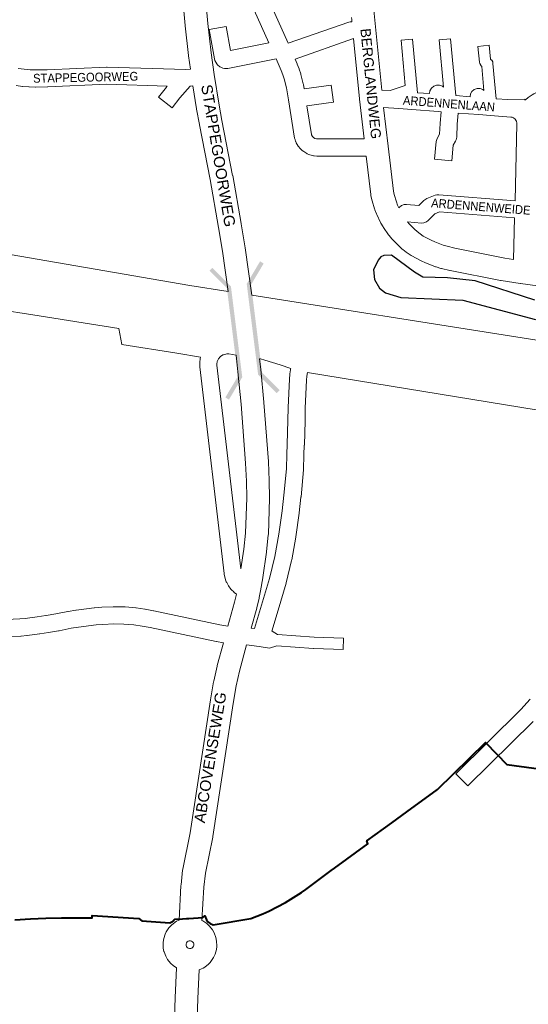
# Model space of a CAD drawing. Header units: metres. Extents: x 123817 to 142006, y 393105 to 406084.
# Tile 59 of 138: x 133728 to 134172, y 393563 to 394423. Entities that reach past the tile are written whole.
import ezdxf
from ezdxf.enums import TextEntityAlignment as Align

# ---------------------------------------------------------------- set-up
doc = ezdxf.new("R2010")
doc.units = ezdxf.units.M
doc.header["$MEASUREMENT"] = 0
doc.styles.add('Style-Arial', font='arial.ttf')

# ---------------------------------------------------------------- blocks, each defined once
blk = doc.blocks.new('gg0-viaduct_75')
at = {"linetype": 'Continuous', "lineweight": 0}
blk.add_hatch(color=7, dxfattribs=at).paths.add_polyline_path([(-55.76, -16.89), (-58, -14), (-40, 0), (40, 0), (58, -14), (55.76, -16.89), (38.75, -3.66), (-38.75, -3.66)])
blk = doc.blocks.new('gg0-viaduct_76')
at = {"linetype": 'Continuous', "lineweight": 0}
blk.add_hatch(color=7, dxfattribs=at).paths.add_polyline_path([(-55.76, -16.89), (-58, -14), (-40, 0), (40, 0), (58, -14), (55.76, -16.89), (38.75, -3.66), (-38.75, -3.66)])

msp = doc.modelspace()

# ---------------------------------------------------------------- linework, layer by layer
at = {"color": 9, "linetype": 'Continuous', "lineweight": 0, "flags": 128}
for points in [[(133885.35, 394505.05), (133899.59, 394505.81), (133900.27, 394505.81), (133903.13, 394505.7), (133904.14, 394505.59), (133904.23, 394505.58), (133905.97, 394505.25), (133907.2, 394504.91), (133910.5, 394503.67), (133911.63, 394503.14), (133912.01, 394502.91), (133914.95, 394500.96), (133915.95, 394500.17), (133917.24, 394498.97), (133917.82, 394498.35), (133918.97, 394497), (133918.99, 394496.97), (133919.7, 394495.97), (133921.5, 394492.93), (133921.89, 394492.18), (133962.31, 394401.92), (134015.4, 394420.52), (134016.58, 394420.83), (134018.13, 394420.83)], [(134030.51, 394303.48), (133988.03, 394303.39), (133987.37, 394303.42), (133985.07, 394303.62), (133984.42, 394303.7), (133983.51, 394303.92), (133980.43, 394304.87), (133978.89, 394305.54), (133978.74, 394305.63), (133975.99, 394307.31), (133974.54, 394308.46), (133972.29, 394310.76), (133971.9, 394311.19), (133971.16, 394312.24), (133969.54, 394315.02), (133968.98, 394316.22), (133968.96, 394316.28), (133968.42, 394317.8), (133968.08, 394319.12), (133962.72, 394352.48), (133962.72, 394352.48), (133962.72, 394352.48), (133961.01, 394363.17), (133959.05, 394370.88), (133957.85, 394374.52), (133956.45, 394378.17), (133951.91, 394388.43), (133909.6, 394379.97), (133909.43, 394379.94), (133906.83, 394379.94), (133905.37, 394380.35), (133903.66, 394381.03), (133902.68, 394381.51), (133900.68, 394383.18), (133900.13, 394383.93), (133899.13, 394385.47), (133898.39, 394386.97), (133898.05, 394388.24), (133893.51, 394413.96), (133908.28, 394416.57), (133911.95, 394395.74), (133945.63, 394402.47), (133908.37, 394485.66)], [(134019.58, 394406.09), (133968.43, 394388.17), (133970.25, 394384.07), (133970.4, 394383.71), (133971.92, 394379.72), (133971.97, 394379.61), (133972.04, 394379.39), (133973.38, 394375.33), (133973.53, 394374.82), (133975.63, 394366.53), (133975.76, 394365.88), (133976.37, 394362.11), (133999.9, 394365.38), (134001.97, 394350.53), (133978.75, 394347.3), (133982.78, 394322.17), (133982.86, 394321.96), (133983.66, 394320.59), (133984.6, 394319.63), (133985.75, 394318.93), (133987.16, 394318.49), (133988.33, 394318.39), (134028.76, 394318.48)], [(133726.78, 394379.85), (133731.89, 394379.27), (133737.08, 394378.87), (133742.22, 394378.67), (133751.89, 394378.78), (133803.81, 394381.18), (133804.39, 394381.18), (133872.94, 394378.99), (133877.03, 394379.49)], [(133879.22, 394364.65), (133876.94, 394364.37), (133867.73, 394354.26), (133861.09, 394345.72), (133849.25, 394354.92), (133856.06, 394363.7), (133856.24, 394363.92), (133856.44, 394364.15), (133856.76, 394364.5), (133804.2, 394366.18), (133752.45, 394363.79), (133752.2, 394363.79), (133742.21, 394363.67), (133741.83, 394363.67), (133736.35, 394363.89), (133736.08, 394363.9), (133730.62, 394364.32), (133730.34, 394364.35), (133724.9, 394364.96)], [(134098.03, 394363.59), (134097.03, 394364.43), (134094.58, 394365.32), (134091.98, 394365.32), (134089.53, 394364.43), (134087.54, 394362.75), (134086.23, 394360.5), (134085.79, 394357.97), (134075.28, 394358.77)], [(134064.66, 394365), (134051.33, 394360.6), (134044.11, 394361.15)], [(134133.37, 394360.82), (134132.42, 394361.62), (134129.97, 394362.51), (134127.37, 394362.51), (134124.92, 394361.62), (134122.92, 394359.95), (134121.62, 394357.69), (134121.19, 394355.26), (134108.75, 394356.21)], [(134169.14, 394352.28), (134169.05, 394353.29), (134154.11, 394352.74), (134144.09, 394353.51)], [(134059.16, 394258.19), (134059.36, 394258.55), (134061.36, 394260.22), (134063.81, 394261.11), (134065.78, 394261.2), (134076.58, 394260.23), (134080.97, 394264.68), (134082.56, 394265.91), (134083.54, 394266.38), (134090.7, 394269.23), (134092.17, 394269.65), (134094.06, 394269.74), (134160.53, 394264.47), (134162.16, 394331.62), (134162.13, 394332.3), (134161.73, 394334.07), (134161.62, 394334.31), (134160.75, 394335.63), (134160.57, 394335.82), (134159.29, 394336.75), (134157.92, 394337.3), (134156.75, 394337.49), (134139.15, 394338.84), (134128.83, 394339.63), (134110.82, 394341.01), (134110.03, 394331.2), (134109.56, 394319.98), (134109.11, 394317.73), (134108.52, 394316.49), (134106.52, 394313.09), (134105.26, 394299.32), (134090.32, 394300.68), (134091.74, 394316.13), (134092.16, 394318.01), (134092.75, 394319.26), (134094.65, 394322.48), (134095.05, 394331.97), (134095.06, 394332.26), (134095.86, 394342.15), (134093.45, 394342.33), (134093.45, 394342.33), (134093.45, 394342.33), (134070.34, 394344.1), (134058.95, 394344.97), (134058.95, 394344.97), (134058.95, 394344.97), (134045.75, 394345.98)], [(134159.29, 394213.21), (134160.17, 394249.45), (134094.62, 394254.65), (134090.54, 394253.03), (134084.78, 394247.18), (134083.19, 394245.95), (134080.74, 394245.06), (134078.77, 394244.98), (134066.63, 394246.06)], [(133917.35, 393920.93), (133915.41, 393922.34), (133914.57, 393923.05), (133913.23, 393924.35), (133912.74, 393924.89), (133912.45, 393925.26), (133910.23, 393928.26), (133909.6, 393929.28), (133908.74, 393930.94), (133908.41, 393931.68), (133907.74, 393933.42), (133907.69, 393933.55), (133907.4, 393934.57), (133906.64, 393938.22), (133906.53, 393938.89), (133885.26, 394119.37), (133885.22, 394120.02), (133885.16, 394121.83), (133885.16, 394122.06), (133885.33, 394123.06), (133885.22, 394123.06), (133885.71, 394126.65), (133885.97, 394127.8), (133865.2, 394131.41), (133817.15, 394138.81), (133814.62, 394152.75)], [(133921.16, 393942.84), (133900.2, 394120.8), (133900.17, 394121.67), (133900.49, 394124.02), (133900.66, 394124.56), (133901.63, 394126.49), (133903, 394128.16), (133903.44, 394128.54), (133905.46, 394129.78), (133906.03, 394130.01), (133908.9, 394130.7), (133909.79, 394130.77), (133910.73, 394130.74), (133916.99, 394129.7)], [(133937.48, 394126.37), (133938.32, 394126.24), (133942.14, 394125.26), (133955.32, 394121.27), (133964.67, 394117.87), (133964.58, 394117.45), (133964.46, 394116.86), (133963.91, 394113.15), (133963.87, 394112.75), (133963.51, 394109.01), (133963.49, 394108.64), (133962.39, 394083.85), (133962.38, 394083.63), (133962.21, 394072.77), (133961.55, 394051.59), (133961.13, 394043.23), (133961.12, 394043), (133960.88, 394030.42), (133958.71, 394007.26), (133957.16, 393993.53), (133954.27, 393973.21), (133950.85, 393953.66), (133946.11, 393934.43), (133939.24, 393911.14), (133933.07, 393890.86), (133930.17, 393891.28)], [(134337.47, 394055.78), (133979.3, 394114.54), (133979.26, 394114.37), (133978.78, 394111.15), (133978.46, 394107.79), (133977.38, 394083.29), (133977.21, 394072.48), (133977.21, 394072.36), (133976.54, 394051.05), (133976.53, 394050.91), (133976.12, 394042.59), (133975.87, 394029.85), (133975.84, 394029.29), (133973.64, 394005.79), (133973.62, 394005.65), (133972.05, 393991.74), (133972.02, 393991.53), (133969.1, 393970.98), (133969.06, 393970.74), (133965.58, 393950.83), (133965.47, 393950.33), (133960.63, 393930.68), (133960.54, 393930.35), (133953.62, 393906.87), (133953.6, 393906.81), (133948.04, 393888.5), (133948.52, 393888.42), (133953.16, 393885.63)], [(133710.37, 393898.53), (133728.28, 393899.27), (133732.83, 393899.61), (133743.19, 393900.93), (133750.77, 393902.28), (133750.78, 393902.28), (133750.99, 393902.32), (133759.57, 393903.58), (133769.97, 393905.79), (133770.23, 393905.84), (133770.3, 393905.85), (133777.01, 393906.97), (133777.33, 393907.02), (133793.09, 393908.95), (133793.46, 393908.98), (133799.6, 393909.42), (133799.8, 393909.43), (133809.77, 393909.87), (133810.17, 393909.88), (133819.44, 393909.78), (133820.09, 393909.75), (133829.32, 393908.86), (133829.7, 393908.81), (133837.38, 393907.68), (133837.58, 393907.64), (133837.59, 393907.64), (133844.77, 393906.37), (133845.01, 393906.32), (133902.66, 393894.17), (133909.85, 393892.83)], [(133710.93, 393883.54), (133729.03, 393884.29), (133729.27, 393884.3), (133734.14, 393884.66), (133734.54, 393884.7), (133745.28, 393886.08), (133745.63, 393886.13), (133745.64, 393886.13), (133753.28, 393887.49), (133761.99, 393888.77), (133762.2, 393888.8), (133762.46, 393888.85), (133772.93, 393891.08), (133779.32, 393892.15), (133794.72, 393894.03), (133800.56, 393894.45), (133810.22, 393894.87), (133818.97, 393894.79), (133827.69, 393893.95), (133835.07, 393892.85), (133842.03, 393891.62), (133899.66, 393879.47), (133899.84, 393879.43), (133905.86, 393878.32)], [(133952.38, 393875.66), (133946.06, 393873.62), (133937.22, 393875.1), (133926.16, 393876.71)], [(134176.18, 393809.67), (134119.27, 393753.37), (134108.72, 393764.03), (134165.55, 393820.25), (134173.85, 393829.03)]]:
    msp.add_lwpolyline(points, dxfattribs=at)
at = {"color": 40, "linetype": 'Continuous', "lineweight": 0, "flags": 128}
for points in [[(133887.36, 394490.14), (133888.16, 394483.18), (133888.2, 394482.72), (133889.31, 394466.21), (133889.33, 394465.84), (133889.58, 394457.75), (133891.26, 394432.06), (133892.39, 394419.33), (133895.27, 394393.69), (133897.86, 394374.74), (133902.15, 394347.87), (133904.58, 394334.54), (133913.95, 394286.59), (133913.99, 394286.42), (133921.39, 394244.52), (133921.42, 394244.38), (133924.82, 394223.38), (133924.85, 394223.18), (133930.7, 394181.86)], [(134044.11, 394361.15), (134036.95, 394433.77), (134034.36, 394460.13), (134034.04, 394465.23), (134033.97, 394467.88)], [(133877.03, 394379.49), (133875.44, 394391.1), (133875.41, 394391.34), (133872.51, 394417.21), (133872.48, 394417.44), (133871.33, 394430.4)], [(134018.13, 394420.83), (134017.95, 394422.65), (134017.78, 394424.39)], [(134028.76, 394318.48), (134024.8, 394353.22), (134024.79, 394353.32), (134024.78, 394353.37), (134019.58, 394406.09)], [(133879.22, 394364.65), (133882.42, 394344.61), (133882.46, 394344.39), (133884.92, 394330.9), (133884.94, 394330.77), (133894.31, 394282.85), (133901.69, 394241.11), (133905.07, 394220.28), (133910.04, 394185.12)], [(134059.16, 394258.19), (134057.97, 394260.65), (134056.91, 394263.4), (134054.99, 394269.82), (134054.39, 394272.66), (134049.61, 394312.17), (134045.75, 394345.98)], [(134222.38, 394184.24), (134165.17, 394192.04), (134164.98, 394192.07), (134164.97, 394192.07), (134148.29, 394194.7), (134148.11, 394194.73), (134147.9, 394194.77), (134103.78, 394203.54), (134103.5, 394203.6), (134096.33, 394205.24), (134095.71, 394205.4), (134091.65, 394206.61), (134090.98, 394206.84), (134083.05, 394209.83), (134082.4, 394210.1), (134078.55, 394211.87), (134077.92, 394212.19), (134070.49, 394216.27), (134070.31, 394216.37), (134069.88, 394216.63), (134066.32, 394218.93), (134065.56, 394219.47), (134062.48, 394221.9), (134062.06, 394222.24), (134059.24, 394224.72), (134058.67, 394225.27), (134053.45, 394230.66), (134052.97, 394231.19), (134052.91, 394231.26), (134050.53, 394234.15), (134050.04, 394234.79), (134045.75, 394240.94), (134045.32, 394241.62), (134043.42, 394244.85), (134043.05, 394245.56), (134039.79, 394252.32), (134039.47, 394253.05), (134038.11, 394256.55), (134038.04, 394256.74), (134037.86, 394257.3), (134035.71, 394264.49), (134035.52, 394265.27), (134034.73, 394268.94), (134034.59, 394269.82), (134030.51, 394303.48)], [(134159.29, 394213.21), (134151.6, 394214.42), (134107.82, 394223.12), (134101.11, 394224.66), (134097.7, 394225.68), (134090.44, 394228.42), (134087.23, 394229.89), (134080.43, 394233.63), (134077.56, 394235.48), (134075.07, 394237.44), (134072.75, 394239.48), (134068.09, 394244.29), (134066.63, 394246.06)], [(133916.99, 394129.7), (133918.61, 394115.02), (133921.26, 394086.75), (133925.18, 394035.34), (133925.94, 394019.39), (133926.25, 394004.92), (133925.13, 393974.17), (133923.71, 393960.27), (133921.16, 393942.84)], [(133937.48, 394126.37), (133938.5, 394117.14), (133938.52, 394116.97), (133941.18, 394088.52), (133941.19, 394088.36), (133945.13, 394036.72), (133945.15, 394036.44), (133945.92, 394020.21), (133945.93, 394019.95), (133946.25, 394005.05), (133946.25, 394004.84), (133946.24, 394004.48), (133945.11, 393973.12), (133945.06, 393972.47), (133943.59, 393958.02), (133943.53, 393957.59), (133940.29, 393935.4), (133940.24, 393935.08), (133938.19, 393923.63), (133937.16, 393917.83), (133937.03, 393917.24), (133935.01, 393908.89), (133934.94, 393908.58), (133930.17, 393891.28)], [(133917.35, 393920.93), (133915.61, 393913.75), (133909.85, 393892.83)], [(133860.09, 393457.19), (133863.67, 393568.3), (133863.67, 393568.42), (133864.82, 393594.61), (133861.99, 393596.49), (133859.85, 393598.4), (133859.68, 393598.6), (133857.05, 393601.92), (133855.51, 393604.64), (133854.02, 393608.61), (133854, 393608.69), (133853.4, 393611.68), (133853.22, 393615.91), (133853.21, 393616.34), (133853.68, 393619.01), (133853.57, 393619.02), (133854.71, 393623.1), (133854.94, 393623.85), (133856, 393625.95), (133858.34, 393629.48), (133859.02, 393630.38), (133860.46, 393631.78), (133863.77, 393634.42), (133865, 393635.25), (133866.5, 393635.96), (133867.17, 393636.21), (133868.83, 393666.45), (133868.87, 393666.99), (133870.28, 393679.86), (133870.42, 393680.78), (133876.88, 393712.36), (133894.64, 393828.48), (133894.67, 393828.64), (133897.34, 393844.41), (133897.43, 393844.87), (133900.31, 393858.01), (133900.43, 393858.52), (133905.86, 393878.32)], [(133926.16, 393876.71), (133919.79, 393853.49), (133917.02, 393840.83), (133914.4, 393825.38), (133896.62, 393709.09), (133896.53, 393708.6), (133890.11, 393677.23), (133888.78, 393665.08), (133887.18, 393635.83), (133887.28, 393635.79), (133887.8, 393635.46), (133891.33, 393633.13), (133893.47, 393631.22), (133893.64, 393631.01), (133896.27, 393627.7), (133897.82, 393624.97), (133899.3, 393621), (133899.33, 393620.92), (133899.92, 393617.94), (133900.1, 393613.71), (133900.11, 393613.27), (133899.75, 393610.6), (133898.62, 393606.51), (133898.38, 393605.77), (133897.32, 393603.67), (133894.98, 393600.14), (133894.3, 393599.23), (133892.87, 393597.83), (133889.55, 393595.19), (133888.33, 393594.36), (133886.82, 393593.65), (133884.76, 393592.88), (133883.65, 393567.6), (133880.08, 393456.54)], [(133876.27, 393611.41), (133875.24, 393611.7), (133874.35, 393612.29), (133873.69, 393613.13), (133873.31, 393614.13), (133873.27, 393615.19), (133873.55, 393616.22), (133874.14, 393617.12), (133874.98, 393617.78), (133875.98, 393618.15), (133877.05, 393618.2), (133878.08, 393617.91), (133878.97, 393617.32), (133879.63, 393616.49), (133880.01, 393615.49), (133880.05, 393614.42), (133879.77, 393613.39), (133879.18, 393612.5), (133878.34, 393611.83), (133877.34, 393611.46), (133876.27, 393611.41)]]:
    msp.add_lwpolyline(points, dxfattribs=at)
at = {"color": 111, "linetype": 'Continuous', "lineweight": 0, "flags": 128}
for points in [[(134064.66, 394365), (134061.02, 394404.63), (134070.98, 394405.55), (134075.28, 394358.77)], [(134098.03, 394363.59), (134094.23, 394404.93), (134104.19, 394405.84), (134108.75, 394356.21)], [(134133.37, 394360.82), (134131.45, 394381.79), (134130.69, 394382.62), (134130.54, 394382.79), (134129.67, 394384.29), (134129.4, 394385.45), (134127.88, 394399.25), (134137.82, 394400.35), (134139.16, 394388.18), (134139.95, 394387.31), (134140.1, 394387.15), (134140.97, 394385.64), (134141.25, 394384.39), (134144.09, 394353.51)], [(133953.16, 393885.63), (133985.2, 393883.39), (134010.81, 393882.52), (134010.47, 393872.53), (133984.78, 393873.4), (133984.6, 393873.41), (133952.38, 393875.66)]]:
    msp.add_lwpolyline(points, dxfattribs=at)
at = {"color": 191, "linetype": 'Continuous', "lineweight": 0, "flags": 128}
msp.add_lwpolyline([(134169.14, 394352.28), (134171.3, 394354.12), (134172.08, 394354.7), (134176.24, 394357.4), (134176.57, 394357.61), (134177.02, 394357.85), (134179.25, 394358.94), (134180.09, 394359.29), (134184.77, 394360.91), (134185.93, 394361.22), (134185.94, 394361.22), (134190.82, 394362.07), (134191.6, 394362.16), (134198.12, 394362.61), (134198.62, 394362.63), (134211.49, 394362.64), (134214.44, 394362.83), (134220.74, 394363.79), (134223.62, 394364.48), (134234.29, 394367.76), (134234.88, 394367.91), (134235.1, 394367.96)], dxfattribs=at)
at = {"color": 2, "linetype": 'Continuous', "lineweight": 0, "flags": 128}
for points in [[(135417.89, 394354.35), (135404.25, 394343.74), (135323.44, 394287.88), (135182.02, 394205.36), (135133.64, 394181.49), (135066.43, 394154.81), (134964.35, 394123.72), (134861.72, 394102.54), (134765.77, 394090.48), (134680.89, 394086.19), (134583.18, 394088.34), (134507.75, 394094.79), (134380.54, 394111), (133930.7, 394181.86)], [(133398.12, 394268.18), (133607.97, 394234.45), (133702.28, 394220.6), (133702.66, 394220.53), (133876.49, 394190.4), (133910.04, 394185.12)], [(133379.89, 394221.48), (133389.61, 394219.93), (133389.65, 394219.92), (133533.46, 394197.42), (133619.14, 394183.51), (133619.23, 394183.49), (133739.53, 394164.72), (133814.62, 394152.75)]]:
    msp.add_lwpolyline(points, dxfattribs=at)
at = {"flags": 128}
msp.add_lwpolyline([(134177.78, 394177.63), (134125.71, 394194.38), (134101.43, 394196.98), (134080.07, 394197.74), (134072.61, 394202.03), (134052.76, 394217.04), (134046.03, 394216.66), (134043.46, 394215.47), (134041.07, 394212.52), (134036.94, 394204.06), (134037.7, 394195.68), (134042.09, 394188.15), (134047.49, 394184.01), (134060.79, 394179.86), (134114.78, 394177.61), (134178.34, 394160.79)], dxfattribs=at)
at = {"color": 7, "linetype": 'Continuous', "lineweight": 40, "flags": 128}
msp.add_lwpolyline([(133723.88, 393636.5), (133737.38, 393637.29), (133750.88, 393637.86), (133764.4, 393638.18), (133777.92, 393638.27), (133791.43, 393638.13), (133791.43, 393640.23), (133832.01, 393637.6), (133834.61, 393635.57), (133859.03, 393633.84), (133859.69, 393634.06), (133860.34, 393634.33), (133860.95, 393634.65), (133861.54, 393635.03), (133862.09, 393635.46), (133862.61, 393635.93), (133862.98, 393636.34), (133863.42, 393636.89), (133870.17, 393637.33), (133873.71, 393637.57), (133875.77, 393637.7), (133887.9, 393638.49), (133889.79, 393639.86), (133891.03, 393636.57), (133892.33, 393634.59), (133894.22, 393633.13), (133896.89, 393632.06), (133929.87, 393637.65), (133940.43, 393641.78), (133945.64, 393643.93), (133960.23, 393651.61), (133974.2, 393660.24), (133977.71, 393662.84), (134000, 393679.38), (134002.99, 393681.59), (134031.83, 393702.9), (134031.84, 393702.91), (134031.21, 393705.37), (134052.98, 393721.2), (134066.04, 393730.71), (134092.83, 393750.2), (134134.71, 393791.27), (134144.65, 393781.14), (134153.45, 393772.17), (134322.81, 393749.21)], dxfattribs=at)

# ---------------------------------------------------------------- block references
at = {"color": 7, "linetype": 'Continuous', "lineweight": 0}
for name, p, rotation in [('gg0-viaduct_75', (133931.22, 394152.21), 97.14410718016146), ('gg0-viaduct_76', (133917.39, 394150.05), 277.1441071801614)]:
    msp.add_blockref(name, p, dxfattribs=dict(at, rotation=rotation))

# ---------------------------------------------------------------- texts
at = {"style": 'Style-Arial'}
for s, height, rotation, p in [('BERGLANDWEG', 8.8, 275.63223, (134034.58, 394366.68)), ('STAPPEGOORWEG', 9.6, 279.48371, (133901.49, 394303.79)), ('ABCOVENSEWEG', 9.6, 80.5264, (133894.37, 393778.26))]:
    msp.add_text(s, height=height, rotation=rotation, dxfattribs=at).set_placement(p, align=Align.MIDDLE_CENTER)
at = {"color": 8, "style": 'Style-Arial', "width": 0.909091}
for s, rotation, p in [('STAPPEGOORWEG', 1.16915, (133785.61, 394372.26)), ('ARDENNENLAAN', 355.62542, (134102.83, 394349.22)), ('ARDENNENWEIDE', 355.62542, (134130.66, 394259.32))]:
    msp.add_text(s, height=7.7, rotation=rotation, dxfattribs=at).set_placement(p, align=Align.MIDDLE_CENTER)

doc.saveas('drawing.dxf')
